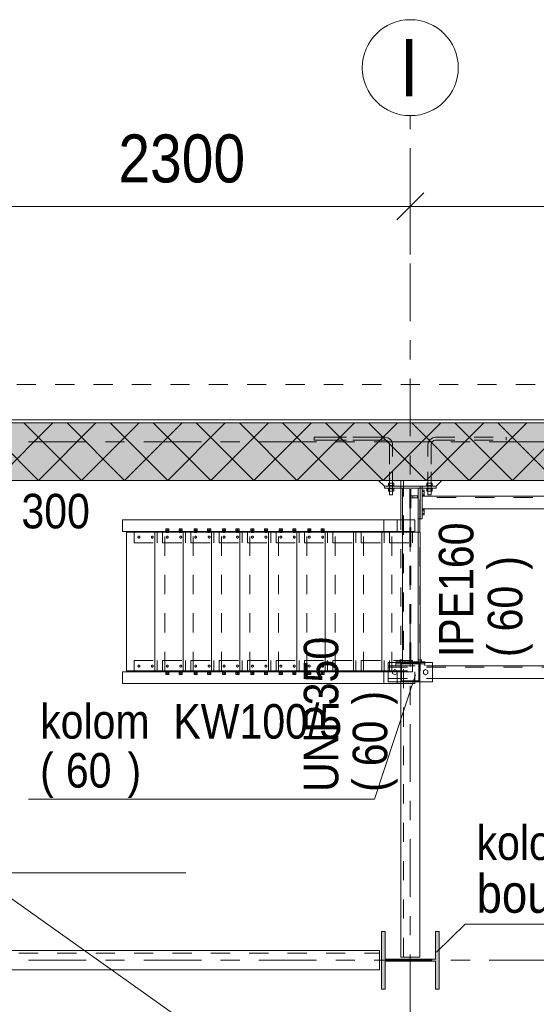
# Model space of a CAD drawing. Header units: millimetres. Extents: x -931 to -90, y -1396 to -802.
# Tile 10 of 29: x -633 to -606, y -1220 to -1169. Entities that reach past the tile are written whole.
import ezdxf

# ---------------------------------------------------------------- set-up
doc = ezdxf.new("R2010")
doc.units = ezdxf.units.MM
for name, pattern in [('XKITLINE00', [0]), ('XKITLINE01', [4, 1, -1, 1, -1]), ('XKITLINE02', [4, 2, -2]), ('XKITLINE03', [6, 3, -1, 1, -1])]:
    doc.linetypes.add(name, pattern=pattern)
for name, color, linetype, lineweight in [('Bout', 3, 'Continuous', 0), ('Grafisch object', 3, 'Continuous', 0), ('Offset', 4, 'Continuous', 0), ('Onderdeel', 2, 'Continuous', 0), ('Onderdeel label', 2, 'Continuous', 0), ('Stramien', 4, 'Continuous', 0)]:
    doc.layers.add(name, color=color, linetype=linetype, lineweight=lineweight)
doc.styles.add('ARIAL', font='arial.ttf')

msp = doc.modelspace()

# ---------------------------------------------------------------- hatches: boundary and pattern name
at = {"layer": 'Onderdeel'}
for points in [[(-480.816, -1192.51), (-687.816, -1192.51), (-687.816, -1189.51), (-480.816, -1189.51)], [(-613.624, -1219.008), (-613.814, -1219.008), (-613.814, -1216.008), (-613.624, -1216.008), (-613.624, -1217.453), (-611.004, -1217.453), (-611.004, -1216.008), (-610.814, -1216.008), (-610.814, -1219.008), (-611.004, -1219.008), (-611.004, -1217.563), (-613.624, -1217.563)]]:
    msp.add_hatch(color=256, dxfattribs=at).paths.add_polyline_path(points, flags=17)
h = msp.add_hatch(color=256, dxfattribs=at)
h.paths.add_polyline_path([(-611.814, -1202.998), (-612.814, -1202.998), (-612.814, -1201.998), (-611.814, -1201.998)], flags=17)
h.paths.add_polyline_path([(-612.764, -1202.948), (-611.864, -1202.948), (-611.864, -1202.048), (-612.764, -1202.048)])

# ---------------------------------------------------------------- linework, layer by layer
at = {"layer": 'Bout', "linetype": 'XKITLINE00', "lineweight": 0}
for p, q in [((-611.804, -1193.079), (-611.794, -1193.079)), ((-611.694, -1193.02), (-611.594, -1193.02)), ((-611.694, -1193.09), (-611.594, -1193.09)), ((-611.594, -1193.02), (-611.594, -1193.298)), ((-611.804, -1193.239), (-611.794, -1193.239)), ((-611.694, -1193.228), (-611.594, -1193.228)), ((-611.694, -1193.298), (-611.594, -1193.298)), ((-611.804, -1194.079), (-611.794, -1194.079)), ((-611.694, -1194.02), (-611.594, -1194.02)), ((-611.694, -1194.09), (-611.594, -1194.09)), ((-611.594, -1194.02), (-611.594, -1194.298)), ((-611.804, -1194.239), (-611.794, -1194.239)), ((-611.694, -1194.228), (-611.594, -1194.228)), ((-611.694, -1194.298), (-611.594, -1194.298)), ((-612.862, -1201.863), (-612.724, -1201.863)), ((-612.834, -1201.963), (-612.834, -1201.863)), ((-611.726, -1201.863), (-611.904, -1201.863)), ((-611.795, -1201.963), (-611.795, -1201.863)), ((-611.726, -1201.963), (-611.726, -1201.863)), ((-613.114, -1202.359), (-613.234, -1202.429)), ((-612.994, -1202.429), (-613.114, -1202.359)), ((-611.514, -1202.359), (-611.634, -1202.429)), ((-611.394, -1202.429), (-611.514, -1202.359)), ((-613.234, -1202.429), (-613.234, -1202.567)), ((-613.234, -1202.567), (-613.114, -1202.636)), ((-613.114, -1202.636), (-612.994, -1202.567)), ((-612.994, -1202.567), (-612.994, -1202.429)), ((-611.634, -1202.429), (-611.634, -1202.567)), ((-611.634, -1202.567), (-611.514, -1202.636)), ((-611.514, -1202.636), (-611.394, -1202.567)), ((-611.394, -1202.567), (-611.394, -1202.429))]:
    msp.add_line(p, q, dxfattribs=at)
at = {"layer": 'Bout', "linetype": 'XKITLINE02', "lineweight": 0}
for p, q in [((-625.053, -1195.031), (-625.053, -1195.159)), ((-624.893, -1195.031), (-625.053, -1195.031)), ((-625.053, -1195.095), (-624.893, -1195.095)), ((-625.053, -1195.159), (-624.893, -1195.159)), ((-625.033, -1195.225), (-625.033, -1195.095)), ((-624.913, -1195.165), (-625.033, -1195.165)), ((-625.033, -1195.225), (-625.03, -1195.225)), ((-625.033, -1195.225), (-624.913, -1195.225)), ((-625.03, -1195.165), (-625.022, -1195.165)), ((-625.03, -1195.225), (-625.022, -1195.225)), ((-624.973, -1195.159), (-624.973, -1195.031)), ((-624.913, -1195.225), (-624.913, -1195.095)), ((-624.893, -1195.159), (-624.893, -1195.031)), ((-624.353, -1195.031), (-624.353, -1195.159)), ((-624.193, -1195.031), (-624.353, -1195.031)), ((-624.353, -1195.095), (-624.193, -1195.095)), ((-624.353, -1195.159), (-624.193, -1195.159)), ((-624.333, -1195.225), (-624.333, -1195.095)), ((-624.213, -1195.165), (-624.333, -1195.165)), ((-624.333, -1195.165), (-624.33, -1195.165)), ((-624.33, -1195.165), (-624.333, -1195.165)), ((-624.333, -1195.225), (-624.33, -1195.225)), ((-624.333, -1195.225), (-624.213, -1195.225)), ((-624.33, -1195.165), (-624.322, -1195.165)), ((-624.33, -1195.225), (-624.322, -1195.225)), ((-624.273, -1195.159), (-624.273, -1195.031)), ((-624.213, -1195.225), (-624.213, -1195.095)), ((-624.193, -1195.159), (-624.193, -1195.031)), ((-623.574, -1195.031), (-623.574, -1195.159)), ((-623.414, -1195.031), (-623.574, -1195.031)), ((-623.574, -1195.095), (-623.414, -1195.095)), ((-623.574, -1195.159), (-623.414, -1195.159)), ((-623.554, -1195.225), (-623.554, -1195.095)), ((-623.434, -1195.165), (-623.554, -1195.165)), ((-623.554, -1195.225), (-623.551, -1195.225)), ((-623.554, -1195.225), (-623.434, -1195.225)), ((-623.551, -1195.165), (-623.543, -1195.165)), ((-623.551, -1195.225), (-623.543, -1195.225)), ((-623.494, -1195.159), (-623.494, -1195.031)), ((-623.434, -1195.225), (-623.434, -1195.095)), ((-623.414, -1195.159), (-623.414, -1195.031)), ((-622.874, -1195.031), (-622.874, -1195.159)), ((-622.714, -1195.031), (-622.874, -1195.031)), ((-622.874, -1195.095), (-622.714, -1195.095)), ((-622.874, -1195.159), (-622.714, -1195.159)), ((-622.854, -1195.225), (-622.854, -1195.095)), ((-622.854, -1195.165), (-622.734, -1195.165)), ((-622.854, -1195.225), (-622.851, -1195.225)), ((-622.854, -1195.225), (-622.734, -1195.225)), ((-622.851, -1195.165), (-622.843, -1195.165)), ((-622.851, -1195.225), (-622.843, -1195.225)), ((-622.794, -1195.159), (-622.794, -1195.031)), ((-622.734, -1195.225), (-622.734, -1195.095)), ((-622.714, -1195.159), (-622.714, -1195.031)), ((-622.096, -1195.031), (-622.096, -1195.159)), ((-621.936, -1195.031), (-622.096, -1195.031)), ((-622.096, -1195.095), (-621.936, -1195.095)), ((-622.096, -1195.159), (-621.936, -1195.159)), ((-622.076, -1195.225), (-622.076, -1195.095)), ((-621.956, -1195.165), (-622.076, -1195.165)), ((-622.076, -1195.225), (-622.073, -1195.225)), ((-622.076, -1195.225), (-621.956, -1195.225)), ((-622.073, -1195.165), (-622.064, -1195.165)), ((-622.073, -1195.225), (-622.064, -1195.225)), ((-622.016, -1195.159), (-622.016, -1195.031)), ((-621.956, -1195.225), (-621.956, -1195.095)), ((-621.936, -1195.159), (-621.936, -1195.031)), ((-621.396, -1195.031), (-621.396, -1195.159)), ((-621.236, -1195.031), (-621.396, -1195.031)), ((-621.396, -1195.095), (-621.236, -1195.095)), ((-621.396, -1195.159), (-621.236, -1195.159)), ((-621.376, -1195.225), (-621.376, -1195.095)), ((-621.376, -1195.165), (-621.256, -1195.165)), ((-621.376, -1195.225), (-621.373, -1195.225)), ((-621.376, -1195.225), (-621.256, -1195.225)), ((-621.373, -1195.165), (-621.364, -1195.165)), ((-621.373, -1195.225), (-621.364, -1195.225)), ((-621.316, -1195.159), (-621.316, -1195.031)), ((-621.256, -1195.225), (-621.256, -1195.095)), ((-621.236, -1195.159), (-621.236, -1195.031)), ((-620.617, -1195.031), (-620.617, -1195.159)), ((-620.457, -1195.031), (-620.617, -1195.031)), ((-620.617, -1195.095), (-620.457, -1195.095)), ((-620.617, -1195.159), (-620.457, -1195.159)), ((-620.597, -1195.225), (-620.597, -1195.095)), ((-620.477, -1195.165), (-620.597, -1195.165)), ((-620.597, -1195.225), (-620.594, -1195.225)), ((-620.597, -1195.225), (-620.477, -1195.225)), ((-620.594, -1195.165), (-620.586, -1195.165)), ((-620.594, -1195.225), (-620.586, -1195.225)), ((-620.537, -1195.159), (-620.537, -1195.031)), ((-620.477, -1195.225), (-620.477, -1195.095)), ((-620.457, -1195.159), (-620.457, -1195.031)), ((-619.917, -1195.031), (-619.917, -1195.159)), ((-619.757, -1195.031), (-619.917, -1195.031)), ((-619.917, -1195.095), (-619.757, -1195.095)), ((-619.917, -1195.159), (-619.757, -1195.159)), ((-619.897, -1195.225), (-619.897, -1195.095)), ((-619.897, -1195.165), (-619.777, -1195.165)), ((-619.897, -1195.225), (-619.894, -1195.225)), ((-619.897, -1195.225), (-619.777, -1195.225)), ((-619.894, -1195.165), (-619.886, -1195.165)), ((-619.894, -1195.225), (-619.886, -1195.225)), ((-619.837, -1195.159), (-619.837, -1195.031)), ((-619.777, -1195.225), (-619.777, -1195.095)), ((-619.757, -1195.159), (-619.757, -1195.031)), ((-619.138, -1195.031), (-619.138, -1195.159)), ((-618.978, -1195.031), (-619.138, -1195.031)), ((-619.138, -1195.095), (-618.978, -1195.095)), ((-619.138, -1195.159), (-618.978, -1195.159)), ((-619.118, -1195.165), (-619.118, -1195.095)), ((-619.118, -1195.225), (-619.118, -1195.165)), ((-618.998, -1195.165), (-619.118, -1195.165)), ((-619.118, -1195.225), (-619.115, -1195.225)), ((-619.118, -1195.225), (-618.998, -1195.225)), ((-619.115, -1195.165), (-619.107, -1195.165)), ((-619.115, -1195.225), (-619.107, -1195.225)), ((-619.058, -1195.159), (-619.058, -1195.031)), ((-618.998, -1195.165), (-618.998, -1195.095)), ((-618.998, -1195.225), (-618.998, -1195.165)), ((-618.978, -1195.159), (-618.978, -1195.031)), ((-618.438, -1195.031), (-618.438, -1195.159)), ((-618.278, -1195.031), (-618.438, -1195.031)), ((-618.438, -1195.095), (-618.278, -1195.095)), ((-618.438, -1195.159), (-618.278, -1195.159)), ((-618.418, -1195.165), (-618.418, -1195.095)), ((-618.418, -1195.225), (-618.418, -1195.165)), ((-618.418, -1195.165), (-618.298, -1195.165)), ((-618.418, -1195.225), (-618.415, -1195.225)), ((-618.418, -1195.225), (-618.298, -1195.225)), ((-618.415, -1195.165), (-618.407, -1195.165)), ((-618.415, -1195.225), (-618.407, -1195.225)), ((-618.358, -1195.159), (-618.358, -1195.031)), ((-618.298, -1195.165), (-618.298, -1195.095)), ((-618.298, -1195.225), (-618.298, -1195.165)), ((-618.278, -1195.159), (-618.278, -1195.031)), ((-617.66, -1195.031), (-617.66, -1195.159)), ((-617.5, -1195.031), (-617.66, -1195.031)), ((-617.66, -1195.095), (-617.5, -1195.095)), ((-617.66, -1195.159), (-617.5, -1195.159)), ((-617.64, -1195.165), (-617.64, -1195.095)), ((-617.64, -1195.225), (-617.64, -1195.165)), ((-617.52, -1195.165), (-617.64, -1195.165)), ((-617.64, -1195.225), (-617.637, -1195.225)), ((-617.64, -1195.225), (-617.52, -1195.225)), ((-617.637, -1195.165), (-617.628, -1195.165)), ((-617.637, -1195.225), (-617.628, -1195.225)), ((-617.58, -1195.159), (-617.58, -1195.031)), ((-617.52, -1195.165), (-617.52, -1195.095)), ((-617.52, -1195.225), (-617.52, -1195.165)), ((-617.5, -1195.159), (-617.5, -1195.031)), ((-616.96, -1195.031), (-616.96, -1195.159)), ((-616.8, -1195.031), (-616.96, -1195.031)), ((-616.96, -1195.095), (-616.8, -1195.095)), ((-616.96, -1195.159), (-616.8, -1195.159)), ((-616.94, -1195.165), (-616.94, -1195.095)), ((-616.94, -1195.225), (-616.94, -1195.165)), ((-616.94, -1195.165), (-616.82, -1195.165)), ((-616.94, -1195.225), (-616.937, -1195.225)), ((-616.94, -1195.225), (-616.82, -1195.225)), ((-616.937, -1195.165), (-616.928, -1195.165)), ((-616.937, -1195.225), (-616.928, -1195.225)), ((-616.88, -1195.159), (-616.88, -1195.031)), ((-616.82, -1195.165), (-616.82, -1195.095)), ((-616.82, -1195.225), (-616.82, -1195.165)), ((-616.8, -1195.159), (-616.8, -1195.031)), ((-624.893, -1202.491), (-625.053, -1202.491)), ((-625.053, -1202.491), (-625.053, -1202.619)), ((-625.053, -1202.555), (-624.893, -1202.555)), ((-625.053, -1202.619), (-624.893, -1202.619)), ((-625.033, -1202.485), (-625.033, -1202.425)), ((-625.033, -1202.425), (-624.913, -1202.425)), ((-625.033, -1202.555), (-625.033, -1202.485)), ((-624.913, -1202.485), (-625.033, -1202.485)), ((-624.973, -1202.619), (-624.973, -1202.491)), ((-624.916, -1202.425), (-624.925, -1202.425)), ((-624.925, -1202.485), (-624.916, -1202.485)), ((-624.913, -1202.425), (-624.916, -1202.425)), ((-624.913, -1202.485), (-624.913, -1202.425)), ((-624.913, -1202.555), (-624.913, -1202.485)), ((-624.893, -1202.619), (-624.893, -1202.491)), ((-624.193, -1202.491), (-624.353, -1202.491)), ((-624.353, -1202.491), (-624.353, -1202.619)), ((-624.353, -1202.555), (-624.193, -1202.555)), ((-624.353, -1202.619), (-624.193, -1202.619)), ((-624.333, -1202.485), (-624.333, -1202.425)), ((-624.333, -1202.425), (-624.213, -1202.425)), ((-624.333, -1202.555), (-624.333, -1202.485)), ((-624.333, -1202.485), (-624.213, -1202.485)), ((-624.273, -1202.619), (-624.273, -1202.491)), ((-624.216, -1202.425), (-624.225, -1202.425)), ((-624.225, -1202.485), (-624.216, -1202.485)), ((-624.213, -1202.425), (-624.216, -1202.425)), ((-624.213, -1202.485), (-624.213, -1202.425)), ((-624.213, -1202.555), (-624.213, -1202.485)), ((-624.193, -1202.619), (-624.193, -1202.491)), ((-623.414, -1202.491), (-623.574, -1202.491)), ((-623.574, -1202.491), (-623.574, -1202.619)), ((-623.574, -1202.555), (-623.414, -1202.555)), ((-623.574, -1202.619), (-623.414, -1202.619)), ((-623.554, -1202.485), (-623.554, -1202.425)), ((-623.554, -1202.425), (-623.434, -1202.425)), ((-623.554, -1202.555), (-623.554, -1202.485)), ((-623.434, -1202.485), (-623.554, -1202.485)), ((-623.494, -1202.619), (-623.494, -1202.491)), ((-623.437, -1202.425), (-623.446, -1202.425)), ((-623.446, -1202.485), (-623.437, -1202.485)), ((-623.434, -1202.425), (-623.437, -1202.425)), ((-623.434, -1202.485), (-623.434, -1202.425)), ((-623.434, -1202.555), (-623.434, -1202.485)), ((-623.414, -1202.619), (-623.414, -1202.491)), ((-622.714, -1202.491), (-622.874, -1202.491)), ((-622.874, -1202.491), (-622.874, -1202.619)), ((-622.874, -1202.555), (-622.714, -1202.555)), ((-622.874, -1202.619), (-622.714, -1202.619)), ((-622.854, -1202.485), (-622.854, -1202.425)), ((-622.854, -1202.425), (-622.734, -1202.425)), ((-622.854, -1202.555), (-622.854, -1202.485)), ((-622.854, -1202.485), (-622.734, -1202.485)), ((-622.794, -1202.619), (-622.794, -1202.491)), ((-622.737, -1202.425), (-622.746, -1202.425)), ((-622.746, -1202.485), (-622.737, -1202.485)), ((-622.734, -1202.425), (-622.737, -1202.425)), ((-622.734, -1202.485), (-622.734, -1202.425)), ((-622.734, -1202.555), (-622.734, -1202.485)), ((-622.714, -1202.619), (-622.714, -1202.491)), ((-621.936, -1202.491), (-622.096, -1202.491)), ((-622.096, -1202.491), (-622.096, -1202.619)), ((-622.096, -1202.555), (-621.936, -1202.555)), ((-622.096, -1202.619), (-621.936, -1202.619)), ((-622.076, -1202.485), (-622.076, -1202.425)), ((-622.076, -1202.425), (-621.956, -1202.425)), ((-622.076, -1202.555), (-622.076, -1202.485)), ((-621.956, -1202.485), (-622.076, -1202.485)), ((-622.016, -1202.619), (-622.016, -1202.491)), ((-621.959, -1202.425), (-621.967, -1202.425)), ((-621.967, -1202.485), (-621.959, -1202.485)), ((-621.956, -1202.425), (-621.959, -1202.425)), ((-621.956, -1202.485), (-621.956, -1202.425)), ((-621.956, -1202.555), (-621.956, -1202.485)), ((-621.936, -1202.619), (-621.936, -1202.491)), ((-621.236, -1202.491), (-621.396, -1202.491)), ((-621.396, -1202.491), (-621.396, -1202.619)), ((-621.396, -1202.555), (-621.236, -1202.555)), ((-621.396, -1202.619), (-621.236, -1202.619)), ((-621.376, -1202.485), (-621.376, -1202.425)), ((-621.376, -1202.425), (-621.256, -1202.425)), ((-621.376, -1202.555), (-621.376, -1202.485)), ((-621.376, -1202.485), (-621.256, -1202.485)), ((-621.316, -1202.619), (-621.316, -1202.491)), ((-621.259, -1202.425), (-621.267, -1202.425)), ((-621.267, -1202.485), (-621.259, -1202.485)), ((-621.256, -1202.425), (-621.259, -1202.425)), ((-621.256, -1202.485), (-621.256, -1202.425)), ((-621.256, -1202.555), (-621.256, -1202.485)), ((-621.236, -1202.619), (-621.236, -1202.491)), ((-620.457, -1202.491), (-620.617, -1202.491)), ((-620.617, -1202.491), (-620.617, -1202.619)), ((-620.617, -1202.555), (-620.457, -1202.555)), ((-620.617, -1202.619), (-620.457, -1202.619)), ((-620.597, -1202.485), (-620.597, -1202.425)), ((-620.597, -1202.425), (-620.477, -1202.425)), ((-620.597, -1202.555), (-620.597, -1202.485)), ((-620.477, -1202.485), (-620.597, -1202.485)), ((-620.537, -1202.619), (-620.537, -1202.491)), ((-620.48, -1202.425), (-620.488, -1202.425)), ((-620.488, -1202.485), (-620.48, -1202.485)), ((-620.477, -1202.425), (-620.48, -1202.425)), ((-620.477, -1202.485), (-620.477, -1202.425)), ((-620.477, -1202.555), (-620.477, -1202.485)), ((-620.457, -1202.619), (-620.457, -1202.491)), ((-619.757, -1202.491), (-619.917, -1202.491)), ((-619.917, -1202.491), (-619.917, -1202.619)), ((-619.917, -1202.555), (-619.757, -1202.555)), ((-619.917, -1202.619), (-619.757, -1202.619)), ((-619.897, -1202.485), (-619.897, -1202.425)), ((-619.897, -1202.425), (-619.777, -1202.425)), ((-619.897, -1202.555), (-619.897, -1202.485)), ((-619.897, -1202.485), (-619.777, -1202.485)), ((-619.837, -1202.619), (-619.837, -1202.491)), ((-619.78, -1202.425), (-619.788, -1202.425)), ((-619.788, -1202.485), (-619.78, -1202.485)), ((-619.777, -1202.425), (-619.78, -1202.425)), ((-619.777, -1202.485), (-619.777, -1202.425)), ((-619.777, -1202.555), (-619.777, -1202.485)), ((-619.757, -1202.619), (-619.757, -1202.491)), ((-618.978, -1202.491), (-619.138, -1202.491)), ((-619.138, -1202.491), (-619.138, -1202.619)), ((-619.138, -1202.555), (-618.978, -1202.555)), ((-619.138, -1202.619), (-618.978, -1202.619)), ((-619.118, -1202.555), (-619.118, -1202.425)), ((-619.118, -1202.425), (-618.998, -1202.425)), ((-618.998, -1202.485), (-619.118, -1202.485)), ((-619.058, -1202.619), (-619.058, -1202.491)), ((-619.001, -1202.425), (-619.01, -1202.425)), ((-619.01, -1202.485), (-619.001, -1202.485)), ((-618.998, -1202.425), (-619.001, -1202.425)), ((-618.998, -1202.555), (-618.998, -1202.425)), ((-618.978, -1202.619), (-618.978, -1202.491)), ((-618.278, -1202.491), (-618.438, -1202.491)), ((-618.438, -1202.491), (-618.438, -1202.619)), ((-618.438, -1202.555), (-618.278, -1202.555)), ((-618.438, -1202.619), (-618.278, -1202.619)), ((-618.418, -1202.555), (-618.418, -1202.425)), ((-618.418, -1202.425), (-618.298, -1202.425)), ((-618.418, -1202.485), (-618.298, -1202.485)), ((-618.358, -1202.619), (-618.358, -1202.491)), ((-618.301, -1202.425), (-618.31, -1202.425)), ((-618.31, -1202.485), (-618.301, -1202.485)), ((-618.298, -1202.425), (-618.301, -1202.425)), ((-618.298, -1202.555), (-618.298, -1202.425)), ((-618.278, -1202.619), (-618.278, -1202.491)), ((-617.5, -1202.491), (-617.66, -1202.491)), ((-617.66, -1202.491), (-617.66, -1202.619)), ((-617.66, -1202.555), (-617.5, -1202.555)), ((-617.66, -1202.619), (-617.5, -1202.619)), ((-617.64, -1202.555), (-617.64, -1202.425)), ((-617.64, -1202.425), (-617.52, -1202.425)), ((-617.52, -1202.485), (-617.64, -1202.485)), ((-617.58, -1202.619), (-617.58, -1202.491)), ((-617.523, -1202.425), (-617.531, -1202.425)), ((-617.531, -1202.485), (-617.523, -1202.485)), ((-617.52, -1202.425), (-617.523, -1202.425)), ((-617.52, -1202.555), (-617.52, -1202.425)), ((-617.5, -1202.619), (-617.5, -1202.491)), ((-616.8, -1202.491), (-616.96, -1202.491)), ((-616.96, -1202.491), (-616.96, -1202.619)), ((-616.96, -1202.555), (-616.8, -1202.555)), ((-616.96, -1202.619), (-616.8, -1202.619)), ((-616.94, -1202.555), (-616.94, -1202.425)), ((-616.94, -1202.425), (-616.82, -1202.425)), ((-616.94, -1202.485), (-616.82, -1202.485)), ((-616.88, -1202.619), (-616.88, -1202.491)), ((-616.823, -1202.425), (-616.831, -1202.425)), ((-616.831, -1202.485), (-616.823, -1202.485)), ((-616.82, -1202.425), (-616.823, -1202.425)), ((-616.82, -1202.555), (-616.82, -1202.425)), ((-616.8, -1202.619), (-616.8, -1202.491))]:
    msp.add_line(p, q, dxfattribs=at)
for centre, start, end in [((-626.452, -1195.465), 18, 198), ((-626.452, -1195.465), 360, 180), ((-626.452, -1195.465), 180, 360), ((-626.452, -1195.465), 198, 18), ((-625.752, -1195.465), 18, 198), ((-625.752, -1195.465), 360, 180), ((-625.752, -1195.465), 180, 360), ((-625.752, -1195.465), 198, 18), ((-624.973, -1195.465), 18, 198), ((-624.973, -1195.465), 360, 180), ((-624.973, -1195.465), 180, 360), ((-624.973, -1195.465), 198, 18), ((-624.273, -1195.465), 18, 198), ((-624.273, -1195.465), 360, 180), ((-624.273, -1195.465), 180, 360), ((-624.273, -1195.465), 198, 18), ((-623.494, -1195.465), 18, 198), ((-623.494, -1195.465), 360, 180), ((-623.494, -1195.465), 180, 360), ((-623.494, -1195.465), 198, 18), ((-622.794, -1195.465), 18, 198), ((-622.794, -1195.465), 360, 180), ((-622.794, -1195.465), 180, 360), ((-622.794, -1195.465), 198, 18), ((-622.016, -1195.465), 18, 198), ((-622.016, -1195.465), 360, 180), ((-622.016, -1195.465), 180, 360), ((-622.016, -1195.465), 198, 18), ((-621.316, -1195.465), 18, 198), ((-621.316, -1195.465), 360, 180), ((-621.316, -1195.465), 180, 360), ((-621.316, -1195.465), 198, 18), ((-620.537, -1195.465), 18, 198), ((-620.537, -1195.465), 360, 180), ((-620.537, -1195.465), 180, 360), ((-620.537, -1195.465), 198, 18), ((-619.837, -1195.465), 18, 198), ((-619.837, -1195.465), 360, 180), ((-619.837, -1195.465), 180, 360), ((-619.837, -1195.465), 198, 18), ((-619.058, -1195.465), 18, 198), ((-619.058, -1195.465), 360, 180), ((-619.058, -1195.465), 180, 360), ((-619.058, -1195.465), 198, 18), ((-618.358, -1195.465), 18, 198), ((-618.358, -1195.465), 360, 180), ((-618.358, -1195.465), 180, 360), ((-618.358, -1195.465), 198, 18), ((-617.58, -1195.465), 18, 198), ((-617.58, -1195.465), 360, 180), ((-617.58, -1195.465), 180, 360), ((-617.58, -1195.465), 198, 18), ((-616.88, -1195.465), 18, 198), ((-616.88, -1195.465), 360, 180), ((-616.88, -1195.465), 180, 360), ((-616.88, -1195.465), 198, 18), ((-626.452, -1202.185), 18, 198), ((-626.452, -1202.185), 360, 180), ((-626.452, -1202.185), 180, 360), ((-626.452, -1202.185), 198, 18), ((-625.752, -1202.185), 18, 198), ((-625.752, -1202.185), 360, 180), ((-625.752, -1202.185), 180, 360), ((-625.752, -1202.185), 198, 18), ((-624.973, -1202.185), 18, 198), ((-624.973, -1202.185), 360, 180), ((-624.973, -1202.185), 180, 360), ((-624.973, -1202.185), 198, 18), ((-624.273, -1202.185), 18, 198), ((-624.273, -1202.185), 0, 180), ((-624.273, -1202.185), 180, 0), ((-624.273, -1202.185), 198, 18), ((-623.494, -1202.185), 18, 198), ((-623.494, -1202.185), 360, 180), ((-623.494, -1202.185), 180, 360), ((-623.494, -1202.185), 198, 18), ((-622.794, -1202.185), 18, 198), ((-622.794, -1202.185), 360, 180), ((-622.794, -1202.185), 180, 360), ((-622.794, -1202.185), 198, 18), ((-622.016, -1202.185), 18, 198), ((-622.016, -1202.185), 360, 180), ((-622.016, -1202.185), 180, 360), ((-622.016, -1202.185), 198, 18), ((-621.316, -1202.185), 18, 198), ((-621.316, -1202.185), 360, 180), ((-621.316, -1202.185), 180, 360), ((-621.316, -1202.185), 198, 18), ((-620.537, -1202.185), 18, 198), ((-620.537, -1202.185), 360, 180), ((-620.537, -1202.185), 180, 360), ((-620.537, -1202.185), 198, 18), ((-619.837, -1202.185), 18, 198), ((-619.837, -1202.185), 360, 180), ((-619.837, -1202.185), 180, 360), ((-619.837, -1202.185), 198, 18), ((-619.058, -1202.185), 18, 198), ((-619.058, -1202.185), 360, 180), ((-619.058, -1202.185), 180, 360), ((-619.058, -1202.185), 198, 18), ((-618.358, -1202.185), 18, 198), ((-618.358, -1202.185), 360, 180), ((-618.358, -1202.185), 180, 360), ((-618.358, -1202.185), 198, 18), ((-617.58, -1202.185), 18, 198), ((-617.58, -1202.185), 0, 180), ((-617.58, -1202.185), 180, 0), ((-617.58, -1202.185), 198, 18), ((-616.88, -1202.185), 18, 198), ((-616.88, -1202.185), 360, 180), ((-616.88, -1202.185), 180, 360), ((-616.88, -1202.185), 198, 18)]:
    msp.add_arc(centre, 0.05, start, end, dxfattribs=at)
at = {"layer": 'Grafisch object', "linetype": 'XKITLINE00', "lineweight": 0}
msp.add_line((-663.814, -1192.51), (-484.216, -1319.913), dxfattribs=at)
at = {"layer": 'Offset', "linetype": 'XKITLINE00', "lineweight": 0}
for p, q in [((-612.315, -1175.236), (-612.315, -1180.736)), ((-612.315, -1175.236), (-612.315, -1180.736)), ((-611.608, -1177.529), (-613.022, -1178.943)), ((-611.608, -1177.529), (-613.022, -1178.943)), ((-635.315, -1178.236), (-612.315, -1178.236)), ((-612.315, -1178.236), (-585.315, -1178.236))]:
    msp.add_line(p, q, dxfattribs=at)
at = {"layer": 'Offset'}
msp.add_point((-612.315, -1178.236), dxfattribs=at)
msp.add_point((-612.315, -1178.236), dxfattribs=at)
at = {"layer": 'Onderdeel', "linetype": 'XKITLINE01', "lineweight": 0}
for p, q in [((-688.815, -1187.51), (-567.084, -1187.511)), ((-688.815, -1189.35), (-567.084, -1189.351)), ((-688.815, -1189.51), (-567.084, -1189.511)), ((-613.634, -1190.26), (-617.314, -1190.26)), ((-617.314, -1190.26), (-617.314, -1190.42)), ((-617.314, -1190.26), (-613.634, -1190.26)), ((-617.314, -1190.42), (-617.314, -1190.26)), ((-617.314, -1190.42), (-613.634, -1190.42)), ((-613.634, -1190.42), (-617.314, -1190.42)), ((-613.634, -1190.26), (-613.481, -1190.291)), ((-613.634, -1190.26), (-613.481, -1190.291)), ((-613.634, -1190.42), (-613.542, -1190.439)), ((-613.634, -1190.42), (-613.542, -1190.439)), ((-613.465, -1190.491), (-613.542, -1190.439)), ((-613.465, -1190.491), (-613.542, -1190.439)), ((-613.351, -1190.378), (-613.481, -1190.291)), ((-613.351, -1190.378), (-613.481, -1190.291)), ((-613.465, -1190.491), (-613.412, -1190.569)), ((-613.412, -1190.569), (-613.465, -1190.491)), ((-613.412, -1190.569), (-613.394, -1190.66)), ((-613.394, -1190.66), (-613.412, -1190.569)), ((-613.265, -1190.507), (-613.351, -1190.378)), ((-613.351, -1190.378), (-613.265, -1190.507)), ((-613.234, -1190.66), (-613.265, -1190.507)), ((-613.265, -1190.507), (-613.234, -1190.66)), ((-611.394, -1190.66), (-611.364, -1190.507)), ((-611.364, -1190.507), (-611.394, -1190.66)), ((-611.364, -1190.507), (-611.277, -1190.378)), ((-611.277, -1190.378), (-611.364, -1190.507)), ((-611.277, -1190.378), (-611.147, -1190.291)), ((-611.277, -1190.378), (-611.147, -1190.291)), ((-611.216, -1190.569), (-611.234, -1190.66)), ((-611.234, -1190.66), (-611.216, -1190.569)), ((-611.164, -1190.491), (-611.216, -1190.569)), ((-611.216, -1190.569), (-611.164, -1190.491)), ((-611.164, -1190.491), (-611.086, -1190.439)), ((-611.164, -1190.491), (-611.086, -1190.439)), ((-611.147, -1190.291), (-610.994, -1190.26)), ((-611.147, -1190.291), (-610.994, -1190.26)), ((-611.086, -1190.439), (-610.994, -1190.42)), ((-611.086, -1190.439), (-610.994, -1190.42)), ((-610.994, -1190.26), (-607.314, -1190.26)), ((-610.994, -1190.26), (-607.314, -1190.26)), ((-610.994, -1190.42), (-607.314, -1190.42)), ((-610.994, -1190.42), (-607.314, -1190.42)), ((-607.314, -1190.26), (-607.314, -1190.42)), ((-607.314, -1190.42), (-607.314, -1190.26)), ((-613.394, -1193.07), (-613.394, -1190.66)), ((-613.394, -1190.66), (-613.394, -1193.26)), ((-613.234, -1193.07), (-613.234, -1190.66)), ((-613.234, -1193.26), (-613.234, -1190.66)), ((-611.394, -1193.07), (-611.394, -1190.66)), ((-611.394, -1193.26), (-611.394, -1190.66)), ((-611.234, -1193.07), (-611.234, -1190.66)), ((-611.234, -1190.66), (-611.234, -1193.26)), ((-610.664, -1192.51), (-613.964, -1192.51)), ((-613.453, -1192.77), (-613.453, -1192.65)), ((-613.176, -1192.65), (-613.453, -1192.65)), ((-613.453, -1192.77), (-613.453, -1192.65)), ((-613.453, -1192.65), (-613.176, -1192.65)), ((-613.176, -1192.77), (-613.176, -1192.65)), ((-613.176, -1192.77), (-613.176, -1192.65)), ((-612.814, -1192.508), (-611.814, -1192.508)), ((-612.814, -1192.91), (-612.814, -1192.508)), ((-612.674, -1217.343), (-612.674, -1192.508)), ((-611.814, -1194.509), (-611.814, -1192.508)), ((-611.453, -1192.77), (-611.453, -1192.65)), ((-611.453, -1192.65), (-611.176, -1192.65)), ((-611.453, -1192.77), (-611.453, -1192.65)), ((-611.176, -1192.65), (-611.453, -1192.65)), ((-611.176, -1192.77), (-611.176, -1192.65)), ((-611.176, -1192.77), (-611.176, -1192.65)), ((-613.464, -1192.81), (-613.464, -1192.77)), ((-613.164, -1192.77), (-613.464, -1192.77)), ((-613.464, -1192.81), (-613.464, -1192.77)), ((-613.464, -1192.77), (-613.164, -1192.77)), ((-613.164, -1192.81), (-613.464, -1192.81)), ((-613.464, -1192.81), (-613.164, -1192.81)), ((-613.164, -1192.91), (-613.464, -1192.91)), ((-613.464, -1192.95), (-613.464, -1192.91)), ((-613.464, -1192.91), (-613.164, -1192.91)), ((-613.464, -1192.95), (-613.164, -1192.95)), ((-613.176, -1192.77), (-613.453, -1192.77)), ((-613.453, -1192.77), (-613.176, -1192.77)), ((-613.176, -1192.95), (-613.453, -1192.95)), ((-613.453, -1193.07), (-613.453, -1192.95)), ((-613.453, -1192.95), (-613.176, -1192.95)), ((-613.453, -1193.07), (-613.176, -1193.07)), ((-613.176, -1193.07), (-613.176, -1192.95)), ((-613.164, -1192.81), (-613.164, -1192.77)), ((-613.164, -1192.81), (-613.164, -1192.77)), ((-613.164, -1192.95), (-613.164, -1192.91)), ((-611.904, -1192.91), (-612.724, -1192.91)), ((-612.339, -1201.963), (-612.339, -1192.91)), ((-612.289, -1201.963), (-612.289, -1192.91)), ((-611.904, -1192.809), (-611.804, -1192.809)), ((-611.904, -1194.509), (-611.904, -1192.809)), ((-611.804, -1192.809), (-611.804, -1192.91)), ((-611.794, -1192.809), (-611.694, -1192.809)), ((-611.794, -1192.91), (-611.794, -1192.809)), ((-611.694, -1192.91), (-611.694, -1192.809)), ((-611.464, -1192.81), (-611.464, -1192.77)), ((-611.464, -1192.77), (-611.164, -1192.77)), ((-611.464, -1192.81), (-611.464, -1192.77)), ((-611.164, -1192.77), (-611.464, -1192.77)), ((-611.464, -1192.81), (-611.164, -1192.81)), ((-611.164, -1192.81), (-611.464, -1192.81)), ((-611.164, -1192.91), (-611.464, -1192.91)), ((-611.464, -1192.95), (-611.464, -1192.91)), ((-611.164, -1192.91), (-611.464, -1192.91)), ((-611.164, -1192.95), (-611.464, -1192.95)), ((-611.453, -1192.77), (-611.176, -1192.77)), ((-611.176, -1192.77), (-611.453, -1192.77)), ((-611.176, -1192.95), (-611.453, -1192.95)), ((-611.453, -1193.07), (-611.453, -1192.95)), ((-611.176, -1192.95), (-611.453, -1192.95)), ((-611.176, -1193.07), (-611.453, -1193.07)), ((-611.176, -1193.07), (-611.176, -1192.95)), ((-611.164, -1192.81), (-611.164, -1192.77)), ((-611.164, -1192.81), (-611.164, -1192.77)), ((-611.164, -1192.95), (-611.164, -1192.91)), ((-613.394, -1193.26), (-613.234, -1193.26)), ((-612.289, -1193.421), (-612.289, -1193.321)), ((-612.289, -1193.321), (-611.939, -1193.321)), ((-611.939, -1193.421), (-612.289, -1193.421)), ((-612.189, -1193.421), (-612.189, -1193.321)), ((-611.939, -1193.321), (-611.939, -1193.421)), ((-611.694, -1193.984), (-611.694, -1193.334)), ((-585.93, -1193.41), (-611.694, -1193.409)), ((-611.234, -1193.26), (-611.394, -1193.26)), ((-613.694, -1194.565), (-613.003, -1194.565)), ((-613.003, -1195.165), (-613.003, -1194.565)), ((-613.003, -1195.165), (-613.003, -1194.565)), ((-612.814, -1203.085), (-612.814, -1194.565)), ((-625.502, -1195.165), (-626.702, -1195.165)), ((-626.702, -1195.765), (-626.702, -1195.215)), ((-625.623, -1195.215), (-625.102, -1195.215)), ((-625.502, -1195.765), (-625.502, -1195.215)), ((-625.223, -1195.165), (-624.023, -1195.165)), ((-625.223, -1195.765), (-625.223, -1195.215)), ((-625.102, -1202.435), (-625.102, -1195.215)), ((-624.144, -1195.215), (-623.623, -1195.215)), ((-624.023, -1195.765), (-624.023, -1195.215)), ((-623.744, -1195.165), (-622.544, -1195.165)), ((-623.744, -1195.765), (-623.744, -1195.215)), ((-623.623, -1202.435), (-623.623, -1195.215)), ((-622.666, -1195.215), (-622.144, -1195.215)), ((-622.544, -1195.765), (-622.544, -1195.215)), ((-622.266, -1195.165), (-621.066, -1195.165)), ((-622.266, -1195.765), (-622.266, -1195.215)), ((-622.144, -1202.435), (-622.144, -1195.215)), ((-621.187, -1195.215), (-620.666, -1195.215)), ((-621.066, -1195.765), (-621.066, -1195.215)), ((-620.787, -1195.165), (-619.587, -1195.165)), ((-620.787, -1195.765), (-620.787, -1195.215)), ((-620.666, -1202.435), (-620.666, -1195.215)), ((-619.708, -1195.215), (-619.187, -1195.215)), ((-619.587, -1195.765), (-619.587, -1195.215)), ((-619.308, -1195.165), (-618.108, -1195.165)), ((-619.308, -1195.765), (-619.308, -1195.215)), ((-619.187, -1202.435), (-619.187, -1195.215)), ((-618.23, -1195.215), (-617.708, -1195.215)), ((-618.108, -1195.765), (-618.108, -1195.215)), ((-617.83, -1195.165), (-616.63, -1195.165)), ((-617.83, -1195.765), (-617.83, -1195.215)), ((-617.708, -1202.435), (-617.708, -1195.215)), ((-616.751, -1195.215), (-616.23, -1195.215)), ((-616.63, -1195.765), (-616.63, -1195.215)), ((-616.351, -1195.165), (-615.151, -1195.165)), ((-616.351, -1195.765), (-616.351, -1195.215)), ((-616.23, -1202.435), (-616.23, -1195.215)), ((-615.272, -1195.215), (-614.751, -1195.215)), ((-615.151, -1195.765), (-615.151, -1195.215)), ((-614.872, -1195.165), (-613.672, -1195.165)), ((-614.872, -1195.765), (-614.872, -1195.215)), ((-614.751, -1202.435), (-614.751, -1195.215)), ((-613.793, -1195.215), (-613.272, -1195.215)), ((-613.694, -1195.165), (-613.003, -1195.165)), ((-613.672, -1195.765), (-613.672, -1195.215)), ((-613.393, -1195.165), (-612.193, -1195.165)), ((-613.393, -1195.765), (-613.393, -1195.215)), ((-613.272, -1202.435), (-613.272, -1195.215)), ((-612.724, -1195.215), (-611.904, -1195.215)), ((-612.193, -1195.765), (-612.193, -1195.165)), ((-611.814, -1202.998), (-611.814, -1195.215)), ((-626.702, -1195.765), (-625.502, -1195.765)), ((-625.223, -1195.765), (-624.023, -1195.765)), ((-623.744, -1195.765), (-622.544, -1195.765)), ((-622.266, -1195.765), (-621.066, -1195.765)), ((-620.787, -1195.765), (-619.587, -1195.765)), ((-619.308, -1195.765), (-618.108, -1195.765)), ((-617.83, -1195.765), (-616.63, -1195.765)), ((-616.351, -1195.765), (-615.151, -1195.765)), ((-614.872, -1195.765), (-613.672, -1195.765)), ((-613.393, -1195.765), (-612.193, -1195.765)), ((-626.702, -1201.885), (-625.502, -1201.885)), ((-626.702, -1202.435), (-626.702, -1201.885)), ((-625.502, -1202.435), (-625.502, -1201.885)), ((-625.223, -1201.885), (-624.023, -1201.885)), ((-625.223, -1202.435), (-625.223, -1201.885)), ((-624.023, -1202.435), (-624.023, -1201.885)), ((-623.744, -1201.885), (-622.544, -1201.885)), ((-623.744, -1202.435), (-623.744, -1201.885)), ((-622.544, -1202.435), (-622.544, -1201.885)), ((-622.266, -1201.885), (-621.066, -1201.885)), ((-622.266, -1202.435), (-622.266, -1201.885)), ((-621.066, -1202.435), (-621.066, -1201.885)), ((-620.787, -1201.885), (-619.587, -1201.885)), ((-620.787, -1202.435), (-620.787, -1201.885)), ((-619.587, -1202.435), (-619.587, -1201.885)), ((-619.308, -1201.885), (-618.108, -1201.885)), ((-619.308, -1202.435), (-619.308, -1201.885)), ((-618.108, -1202.435), (-618.108, -1201.885)), ((-617.83, -1201.885), (-616.63, -1201.885)), ((-617.83, -1202.435), (-617.83, -1201.885)), ((-616.63, -1202.435), (-616.63, -1201.885)), ((-616.351, -1201.885), (-615.151, -1201.885)), ((-616.351, -1202.435), (-616.351, -1201.885)), ((-615.151, -1202.435), (-615.151, -1201.885)), ((-614.872, -1201.885), (-613.672, -1201.885)), ((-614.872, -1202.435), (-614.872, -1201.885)), ((-613.672, -1202.435), (-613.672, -1201.885)), ((-612.193, -1201.885), (-613.393, -1201.885)), ((-613.393, -1201.885), (-613.393, -1202.485)), ((-612.193, -1201.885), (-612.193, -1202.485)), ((-611.793, -1202.435), (-611.793, -1201.863)), ((-613.464, -1202.173), (-611.164, -1202.173)), ((-613.464, -1202.823), (-613.464, -1202.173)), ((-613.464, -1202.248), (-484.216, -1202.248)), ((-613.064, -1201.998), (-613.064, -1202.063)), ((-613.064, -1202.063), (-611.564, -1202.063)), ((-611.564, -1202.073), (-613.064, -1202.073)), ((-613.064, -1202.073), (-613.064, -1202.173)), ((-613.064, -1202.173), (-611.564, -1202.173)), ((-612.814, -1201.998), (-611.814, -1201.998)), ((-612.724, -1201.963), (-611.904, -1201.963)), ((-611.564, -1202.063), (-611.564, -1201.998)), ((-611.564, -1202.173), (-611.564, -1202.073)), ((-626.597, -1202.485), (-627.302, -1202.485)), ((-626.702, -1202.485), (-625.502, -1202.485)), ((-625.623, -1202.435), (-625.102, -1202.435)), ((-625.223, -1202.485), (-624.023, -1202.485)), ((-624.144, -1202.435), (-623.623, -1202.435)), ((-623.744, -1202.485), (-622.544, -1202.485)), ((-622.666, -1202.435), (-622.144, -1202.435)), ((-622.266, -1202.485), (-621.066, -1202.485)), ((-621.187, -1202.435), (-620.666, -1202.435)), ((-620.787, -1202.485), (-619.587, -1202.485)), ((-619.708, -1202.435), (-619.187, -1202.435)), ((-619.308, -1202.485), (-618.108, -1202.485)), ((-618.23, -1202.435), (-617.708, -1202.435)), ((-617.83, -1202.485), (-616.63, -1202.485)), ((-616.751, -1202.435), (-616.23, -1202.435)), ((-616.351, -1202.485), (-615.151, -1202.485)), ((-615.272, -1202.435), (-614.751, -1202.435)), ((-614.872, -1202.485), (-613.672, -1202.485)), ((-613.793, -1202.435), (-613.272, -1202.435)), ((-613.694, -1202.485), (-613.003, -1202.485)), ((-613.464, -1202.435), (-611.793, -1202.435)), ((-613.464, -1202.485), (-612.073, -1202.485)), ((-613.464, -1202.823), (-611.164, -1202.823)), ((-612.193, -1202.485), (-613.393, -1202.485)), ((-613.003, -1203.085), (-613.003, -1202.485)), ((-613.003, -1203.085), (-613.003, -1202.485)), ((-612.073, -1202.485), (-612.073, -1202.998)), ((-627.302, -1203.085), (-626.597, -1203.085)), ((-613.694, -1203.085), (-613.003, -1203.085)), ((-612.814, -1202.998), (-611.814, -1202.998)), ((-660.704, -1217.148), (-613.924, -1217.148)), ((-613.624, -1217.453), (-613.625, -1217.453)), ((-613.625, -1217.563), (-613.624, -1217.563)), ((-611.004, -1217.563), (-611.005, -1217.563)), ((-613.624, -1219.008), (-613.625, -1219.008)), ((-610.814, -1219.008), (-610.815, -1219.008))]:
    msp.add_line(p, q, dxfattribs=at)
at = {"layer": 'Onderdeel', "linetype": 'XKITLINE00', "lineweight": 0}
for p, q in [((-567.084, -1189.351), (-688.815, -1189.354)), ((-687.816, -1189.51), (-480.816, -1189.51)), ((-631.689, -1192.51), (-634.689, -1189.51)), ((-633.934, -1192.51), (-630.934, -1189.51)), ((-629.444, -1192.51), (-632.444, -1189.51)), ((-631.689, -1192.51), (-628.689, -1189.51)), ((-627.199, -1192.51), (-630.199, -1189.51)), ((-629.444, -1192.51), (-626.444, -1189.51)), ((-624.954, -1192.51), (-627.954, -1189.51)), ((-627.199, -1192.51), (-624.199, -1189.51)), ((-622.709, -1192.51), (-625.709, -1189.51)), ((-624.954, -1192.51), (-621.954, -1189.51)), ((-620.464, -1192.51), (-623.464, -1189.51)), ((-622.709, -1192.51), (-619.709, -1189.51)), ((-618.219, -1192.51), (-621.219, -1189.51)), ((-620.464, -1192.51), (-617.464, -1189.51)), ((-615.974, -1192.51), (-618.974, -1189.51)), ((-618.219, -1192.51), (-615.219, -1189.51)), ((-613.729, -1192.51), (-616.729, -1189.51)), ((-615.974, -1192.51), (-612.974, -1189.51)), ((-611.484, -1192.51), (-614.484, -1189.51)), ((-613.729, -1192.51), (-610.729, -1189.51)), ((-609.239, -1192.51), (-612.239, -1189.51)), ((-611.484, -1192.51), (-608.484, -1189.51)), ((-606.993, -1192.51), (-609.993, -1189.51)), ((-609.239, -1192.51), (-606.239, -1189.51)), ((-604.748, -1192.51), (-607.748, -1189.51)), ((-606.993, -1192.51), (-603.993, -1189.51)), ((-480.816, -1192.51), (-687.816, -1192.51)), ((-613.964, -1192.51), (-613.664, -1192.81)), ((-610.964, -1192.81), (-610.664, -1192.51)), ((-613.664, -1192.81), (-610.964, -1192.81)), ((-610.964, -1192.81), (-613.664, -1192.81)), ((-613.664, -1192.81), (-613.664, -1192.91)), ((-613.664, -1192.91), (-610.964, -1192.91)), ((-613.464, -1192.95), (-613.464, -1192.91)), ((-613.164, -1192.95), (-613.464, -1192.95)), ((-613.453, -1193.07), (-613.453, -1192.95)), ((-613.176, -1193.07), (-613.453, -1193.07)), ((-613.394, -1193.26), (-613.394, -1193.07)), ((-613.234, -1193.26), (-613.234, -1193.07)), ((-613.176, -1193.07), (-613.176, -1192.95)), ((-613.164, -1192.95), (-613.164, -1192.91)), ((-612.814, -1194.565), (-612.814, -1192.91)), ((-612.724, -1192.91), (-612.724, -1201.963)), ((-611.904, -1201.963), (-611.904, -1192.91)), ((-611.804, -1192.91), (-611.804, -1194.509)), ((-611.794, -1194.509), (-611.794, -1192.91)), ((-611.694, -1193.334), (-611.694, -1192.91)), ((-611.464, -1192.91), (-611.464, -1192.95)), ((-611.464, -1192.95), (-611.164, -1192.95)), ((-611.453, -1192.95), (-611.453, -1193.07)), ((-611.453, -1193.07), (-611.176, -1193.07)), ((-611.394, -1193.26), (-611.394, -1193.07)), ((-611.234, -1193.26), (-611.234, -1193.07)), ((-611.176, -1193.07), (-611.176, -1192.95)), ((-611.164, -1192.95), (-611.164, -1192.91)), ((-610.964, -1192.91), (-610.964, -1192.81)), ((-613.234, -1193.26), (-613.394, -1193.26)), ((-611.694, -1193.984), (-611.694, -1193.334)), ((-611.694, -1193.334), (-585.93, -1193.335)), ((-611.394, -1193.26), (-611.234, -1193.26)), ((-611.694, -1193.984), (-585.93, -1193.985)), ((-611.694, -1193.984), (-611.694, -1194.509)), ((-627.302, -1195.165), (-627.302, -1194.565)), ((-627.302, -1194.565), (-613.694, -1194.565)), ((-613.694, -1194.565), (-613.694, -1195.165)), ((-612.073, -1194.565), (-613.694, -1194.565)), ((-613.694, -1194.565), (-613.694, -1195.165)), ((-612.073, -1195.165), (-612.073, -1194.565)), ((-611.804, -1194.509), (-611.904, -1194.509)), ((-611.814, -1195.215), (-611.814, -1194.509)), ((-611.694, -1194.509), (-611.794, -1194.509)), ((-627.302, -1195.165), (-613.694, -1195.165)), ((-627.102, -1202.435), (-627.102, -1195.215)), ((-627.102, -1195.215), (-625.623, -1195.215)), ((-626.702, -1195.215), (-626.702, -1195.165)), ((-625.623, -1202.435), (-625.623, -1195.215)), ((-625.623, -1195.215), (-624.144, -1195.215)), ((-625.502, -1195.215), (-625.502, -1195.165)), ((-625.223, -1195.215), (-625.223, -1195.165)), ((-624.144, -1202.435), (-624.144, -1195.215)), ((-624.144, -1195.215), (-622.666, -1195.215)), ((-624.023, -1195.215), (-624.023, -1195.165)), ((-623.744, -1195.215), (-623.744, -1195.165)), ((-622.666, -1202.435), (-622.666, -1195.215)), ((-622.666, -1195.215), (-621.187, -1195.215)), ((-622.544, -1195.215), (-622.544, -1195.165)), ((-622.266, -1195.215), (-622.266, -1195.165)), ((-621.187, -1202.435), (-621.187, -1195.215)), ((-621.187, -1195.215), (-619.708, -1195.215)), ((-621.066, -1195.215), (-621.066, -1195.165)), ((-620.787, -1195.215), (-620.787, -1195.165)), ((-619.708, -1202.435), (-619.708, -1195.215)), ((-619.708, -1195.215), (-618.23, -1195.215)), ((-619.587, -1195.215), (-619.587, -1195.165)), ((-619.308, -1195.215), (-619.308, -1195.165)), ((-618.23, -1202.435), (-618.23, -1195.215)), ((-618.23, -1195.215), (-616.751, -1195.215)), ((-618.108, -1195.215), (-618.108, -1195.165)), ((-617.83, -1195.215), (-617.83, -1195.165)), ((-616.751, -1202.435), (-616.751, -1195.215)), ((-616.751, -1195.215), (-615.272, -1195.215)), ((-616.63, -1195.215), (-616.63, -1195.165)), ((-616.351, -1195.215), (-616.351, -1195.165)), ((-615.272, -1202.435), (-615.272, -1195.215)), ((-615.272, -1195.215), (-613.793, -1195.215)), ((-615.151, -1195.215), (-615.151, -1195.165)), ((-614.872, -1195.215), (-614.872, -1195.165)), ((-613.793, -1202.435), (-613.793, -1195.215)), ((-613.793, -1195.215), (-612.724, -1195.215)), ((-613.694, -1195.165), (-612.073, -1195.165)), ((-613.672, -1195.215), (-613.672, -1195.165)), ((-613.393, -1195.215), (-613.393, -1195.165)), ((-611.793, -1195.215), (-611.904, -1195.215)), ((-611.793, -1201.863), (-611.793, -1195.215)), ((-613.464, -1201.998), (-612.814, -1201.998)), ((-613.464, -1202.998), (-613.464, -1201.998)), ((-613.064, -1201.963), (-612.724, -1201.963)), ((-613.064, -1201.998), (-613.064, -1201.963)), ((-612.814, -1202.998), (-612.814, -1201.998)), ((-612.814, -1201.998), (-611.814, -1201.998)), ((-611.864, -1202.048), (-612.764, -1202.048)), ((-612.764, -1202.048), (-612.764, -1202.948)), ((-612.724, -1201.963), (-611.904, -1201.963)), ((-611.564, -1201.963), (-611.904, -1201.963)), ((-611.864, -1202.948), (-611.864, -1202.048)), ((-611.814, -1201.998), (-611.814, -1202.998)), ((-611.814, -1201.998), (-611.164, -1201.998)), ((-611.564, -1201.998), (-611.564, -1201.963)), ((-611.164, -1202.998), (-611.164, -1201.998)), ((-611.164, -1202.173), (-586.464, -1202.173)), ((-627.302, -1202.485), (-613.694, -1202.485)), ((-627.302, -1203.085), (-627.302, -1202.485)), ((-627.302, -1202.485), (-627.302, -1203.085)), ((-627.102, -1202.435), (-625.623, -1202.435)), ((-626.702, -1202.485), (-626.702, -1202.435)), ((-625.623, -1202.435), (-624.144, -1202.435)), ((-625.502, -1202.485), (-625.502, -1202.435)), ((-625.223, -1202.485), (-625.223, -1202.435)), ((-624.144, -1202.435), (-622.666, -1202.435)), ((-624.023, -1202.485), (-624.023, -1202.435)), ((-623.744, -1202.485), (-623.744, -1202.435)), ((-622.666, -1202.435), (-621.187, -1202.435)), ((-622.544, -1202.485), (-622.544, -1202.435)), ((-622.266, -1202.485), (-622.266, -1202.435)), ((-621.187, -1202.435), (-619.708, -1202.435)), ((-621.066, -1202.485), (-621.066, -1202.435)), ((-620.787, -1202.485), (-620.787, -1202.435)), ((-619.708, -1202.435), (-618.23, -1202.435)), ((-619.587, -1202.485), (-619.587, -1202.435)), ((-619.308, -1202.485), (-619.308, -1202.435)), ((-618.23, -1202.435), (-616.751, -1202.435)), ((-618.108, -1202.485), (-618.108, -1202.435)), ((-617.83, -1202.485), (-617.83, -1202.435)), ((-616.751, -1202.435), (-615.272, -1202.435)), ((-616.63, -1202.485), (-616.63, -1202.435)), ((-616.351, -1202.485), (-616.351, -1202.435)), ((-615.272, -1202.435), (-613.793, -1202.435)), ((-615.151, -1202.485), (-615.151, -1202.435)), ((-614.872, -1202.485), (-614.872, -1202.435)), ((-613.793, -1202.435), (-613.464, -1202.435)), ((-613.694, -1202.485), (-613.694, -1203.085)), ((-613.694, -1203.085), (-613.694, -1202.485)), ((-613.694, -1202.485), (-613.464, -1202.485)), ((-613.672, -1202.485), (-613.672, -1202.435)), ((-611.164, -1202.823), (-586.464, -1202.823)), ((-613.694, -1203.085), (-627.302, -1203.085)), ((-612.073, -1203.085), (-613.694, -1203.085)), ((-613.464, -1202.998), (-612.814, -1202.998)), ((-611.814, -1202.998), (-612.814, -1202.998)), ((-612.814, -1217.343), (-612.814, -1203.085)), ((-612.764, -1202.948), (-611.864, -1202.948)), ((-612.073, -1203.085), (-612.073, -1202.998)), ((-611.814, -1202.998), (-611.814, -1217.343)), ((-611.814, -1202.998), (-611.164, -1202.998)), ((-613.814, -1216.008), (-613.815, -1216.008)), ((-613.814, -1219.008), (-613.814, -1216.008)), ((-613.814, -1216.008), (-613.624, -1216.008)), ((-613.624, -1216.008), (-613.624, -1217.453)), ((-611.004, -1216.008), (-611.005, -1216.008)), ((-611.004, -1217.453), (-611.004, -1216.008)), ((-611.004, -1216.008), (-610.814, -1216.008)), ((-610.814, -1216.008), (-610.814, -1219.008)), ((-660.704, -1217.008), (-613.924, -1217.008)), ((-613.924, -1217.008), (-613.924, -1218.008)), ((-613.624, -1217.453), (-611.004, -1217.453)), ((-613.624, -1217.563), (-611.004, -1217.563)), ((-613.624, -1217.563), (-613.624, -1219.008)), ((-611.814, -1217.343), (-612.814, -1217.343)), ((-611.004, -1219.008), (-611.004, -1217.563)), ((-613.924, -1218.008), (-660.704, -1218.008)), ((-613.624, -1219.008), (-613.815, -1219.008)), ((-611.005, -1219.008), (-610.814, -1219.008))]:
    msp.add_line(p, q, dxfattribs=at)
at = {"layer": 'Onderdeel label', "linetype": 'XKITLINE00', "lineweight": 0}
for p, q in [((-612.042, -1202.635), (-614.18, -1209.115)), ((-632.198, -1209.115), (-614.18, -1209.115)), ((-658.727, -1212.955), (-624.007, -1212.955)), ((-610.944, -1217.087), (-609.463, -1215.637)), ((-609.463, -1215.637), (-574.743, -1215.637))]:
    msp.add_line(p, q, dxfattribs=at)
at = {"layer": 'Stramien', "linetype": 'XKITLINE03', "lineweight": 0}
for p, q in [((-612.315, -1352.208), (-612.315, -1173.508)), ((-878.198, -1190.508), (-445.815, -1190.508)), ((-878.198, -1217.508), (-445.815, -1217.508))]:
    msp.add_line(p, q, dxfattribs=at)
at = {"layer": 'Stramien', "linetype": 'XKITLINE00', "lineweight": 0}
msp.add_circle((-612.315, -1171.008), 2.5, dxfattribs=at)

# ---------------------------------------------------------------- texts
at = {"layer": 'Offset', "style": 'ARIAL', "width": 0.85}
msp.add_text('2300', height=2.5, dxfattribs=at).set_placement((-627.523, -1176.986))
at = {"layer": 'Onderdeel label', "style": 'ARIAL', "width": 0.85}
for s, height, p in [('300', 1.8, (-632.573, -1195.01)), ('kolom', 1.8, (-631.598, -1205.965)), ('KW100/5', 1.8, (-624.654, -1205.965)), ('(', 1.8, (-631.598, -1208.515)), (')', 1.8, (-627.049, -1208.515)), ('60', 1.8, (-630.259, -1208.515)), ('kolom', 1.8, (-608.863, -1212.287)), ('bouwkundige kolom', 2, (-608.863, -1215.037))]:
    msp.add_text(s, height=height, dxfattribs=at).set_placement(p)
for s, p in [('IPE160', (-609.027, -1201.716)), (')', (-606.477, -1197.167)), ('60', (-606.477, -1200.377)), ('UNP350', (-616.064, -1208.74)), ('(', (-606.477, -1201.716)), (')', (-613.514, -1204.191)), ('60', (-613.514, -1207.401)), ('(', (-613.514, -1208.74))]:
    msp.add_text(s, height=1.8, rotation=90.0002, dxfattribs=at).set_placement(p)
at = {"layer": 'Stramien', "style": 'ARIAL', "width": 0.85}
msp.add_text('I', height=3, dxfattribs=at).set_placement((-612.871, -1172.508))

doc.saveas('drawing.dxf')
